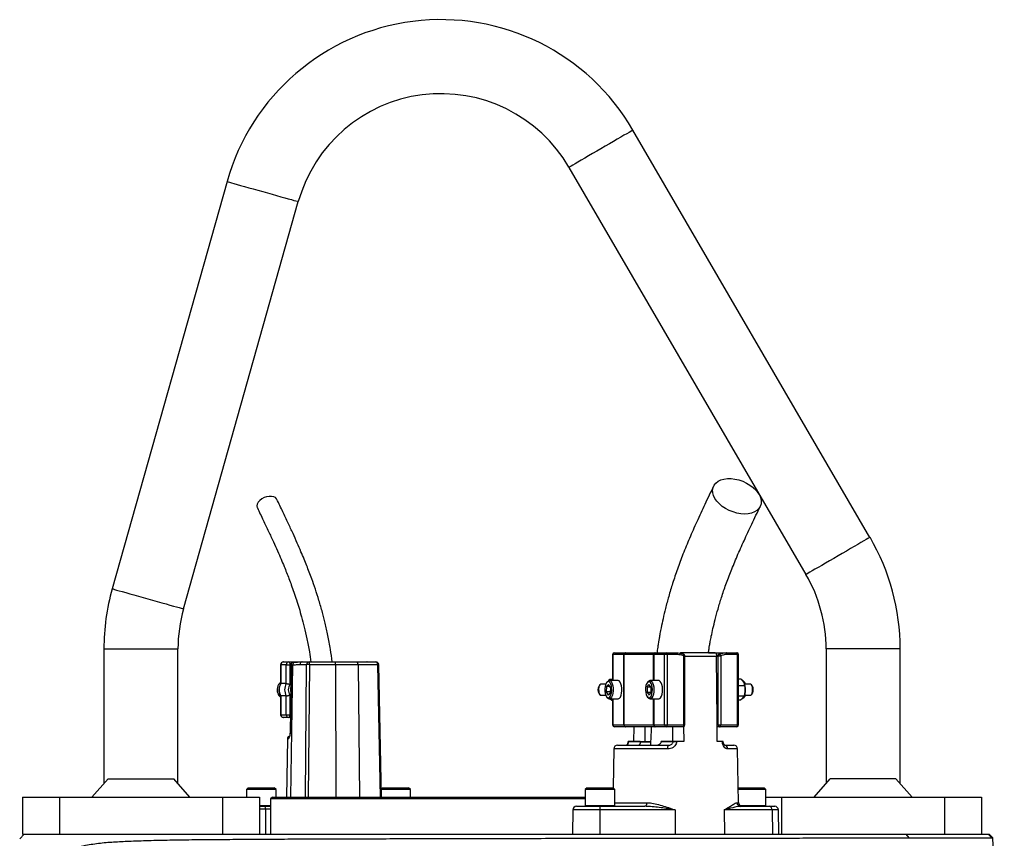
# Model space of a CAD drawing. Header units: millimetres. Extents: x 1152 to 5822, y 850 to 6158.
# Tile 12 of 12: x 4251 to 5315, y 5274 to 6158. Entities that reach past the tile are written whole.
import ezdxf

# ---------------------------------------------------------------- set-up
doc = ezdxf.new("R2010")
doc.units = ezdxf.units.MM
doc.header["$LTSCALE"] = 2

msp = doc.modelspace()

# ---------------------------------------------------------------- linework, layer by layer
at = {"color": 7, "linetype": 'Continuous', "lineweight": 25}
for p, q in [((5169.5, 5599), (4913.5, 6039)), ((4844.4, 5998.8), (5100.4, 5558.8)), ((4475.1, 5983.5), (4351.1, 5543.5)), ((4428.1, 5521.8), (4552.1, 5961.8)), ((4342.1, 5478.4), (4342.1, 5333.1)), ((4422.1, 5333.1), (4422.1, 5478.4)), ((5122.1, 5478.4), (5122.1, 5333.1)), ((5202.1, 5333.1), (5202.1, 5478.4)), ((4891.6, 5472.4), (4891.6, 5444.4)), ((4903.5, 5472.4), (4891.8, 5472.4)), ((4893.6, 5474.4), (4905.3, 5474.4)), ((4903.7, 5472.4), (4903.5, 5472.4)), ((4903.5, 5396.4), (4903.5, 5472.4)), ((4935.6, 5472.4), (4903.7, 5472.4)), ((4903.7, 5472.4), (4903.7, 5396.4)), ((4905.3, 5474.4), (4905.7, 5474.4)), ((4905.7, 5474.4), (4937, 5474.4)), ((4935.9, 5472.4), (4935.6, 5472.4)), ((4947.6, 5472.4), (4935.9, 5472.4)), ((4937, 5474.4), (4937.7, 5474.4)), ((4937.7, 5474.4), (4949.4, 5474.4)), ((4950.3, 5472.4), (4947.6, 5472.4)), ((4947.6, 5396.4), (4947.6, 5472.4)), ((4949.4, 5474.4), (4960.4, 5474.4)), ((4950.3, 5472.4), (4950.3, 5396.4)), ((4961.2, 5472.4), (4950.3, 5472.4)), ((5002.2, 5474.4), (4965.8, 5474.4)), ((4968.4, 5396.4), (4968.4, 5471)), ((4969.6, 5396.4), (4969.6, 5471)), ((4995.2, 5474.4), (5014.6, 5474.4)), ((5005.6, 5471), (5003.9, 5470)), ((5003.9, 5470), (5003.9, 5470.4)), ((5005.6, 5396.4), (5005.6, 5471)), ((5005.6, 5471), (5008.3, 5471)), ((5006.7, 5472.8), (5006.6, 5472.8)), ((5008.3, 5471), (5008.3, 5396.4)), ((5014.6, 5474.4), (5025.6, 5474.4)), ((5026.4, 5472.4), (5015.4, 5472.4)), ((5026.4, 5396.4), (5026.4, 5472.4)), ((5027.6, 5396.4), (5027.6, 5472.4)), ((4532.9, 5461.4), (4532.9, 5440.9)), ((4539.1, 5461.4), (4533.2, 5461.4)), ((4533.2, 5461.4), (4533.2, 5441)), ((4535.9, 5464.4), (4541.8, 5464.4)), ((4539.1, 5461.4), (4543.1, 5461.4)), ((4539.1, 5441), (4539.1, 5461.4)), ((4541.8, 5464.4), (4556.5, 5464.4)), ((4543.1, 5461.4), (4543.1, 5440)), ((4544.4, 5461.9), (4543.2, 5387.4)), ((4545.8, 5460.9), (4544.6, 5460.9)), ((4548.5, 5463.8), (4547.2, 5463.8)), ((4561.1, 5461.4), (4553.7, 5461.4)), ((4556.5, 5464.4), (4563.9, 5464.4)), ((4563.9, 5464.4), (4591.8, 5464.4)), ((4592.3, 5461.4), (4564.3, 5461.4)), ((4591.8, 5464.4), (4614.6, 5464.4)), ((4616.6, 5461.4), (4592.3, 5461.4)), ((4614.6, 5464.4), (4636, 5464.4)), ((4638, 5461.4), (4616.6, 5461.4)), ((4626.4, 5464.4), (4626.2, 5464.4)), ((4642.1, 5318.4), (4639, 5461.4)), ((4887.5, 5444.2), (4888.6, 5445.7)), ((4888.6, 5445.7), (4891.6, 5445.7)), ((5030.4, 5445.8), (5027.6, 5445.8)), ((5030.4, 5445.8), (5033.1, 5442.3)), ((4539.1, 5441), (4533.2, 5441)), ((4877.7, 5439.7), (4876.9, 5438.6)), ((4884.2, 5440.4), (4878.9, 5440.4)), ((4884.9, 5437.7), (4884.7, 5432)), ((4884.9, 5437.7), (4887.1, 5440.1)), ((4888.5, 5437.7), (4884.9, 5437.7)), ((4886, 5443.2), (4885.1, 5442.1)), ((4889.1, 5436.7), (4887.1, 5440.1)), ((4897.3, 5444.4), (4888, 5444.4)), ((4889.1, 5436.7), (4888.9, 5431)), ((4928.7, 5437), (4930.7, 5440.1)), ((4928.7, 5437), (4928.8, 5431.3)), ((4932.9, 5437), (4928.7, 5437)), ((4929.9, 5443.2), (4929.1, 5442.1)), ((4932.9, 5437.4), (4930.7, 5440.1)), ((4941.3, 5444.4), (4931.9, 5444.4)), ((4932.9, 5437.4), (4933, 5431.7)), ((5034.2, 5438.7), (5027.6, 5438.7)), ((5034.1, 5442.1), (5033.2, 5443.2)), ((5033.9, 5440.3), (5033.8, 5440.5)), ((5040.3, 5440.4), (5033.9, 5440.4)), ((5042.3, 5438.6), (5041.5, 5439.7)), ((4532.9, 5427.8), (4532.9, 5407.4)), ((4539.1, 5427.7), (4533.2, 5427.7)), ((4533.2, 5427.7), (4533.2, 5407.4)), ((4539.1, 5407.4), (4539.1, 5427.7)), ((4543.1, 5428.7), (4543.1, 5407.4)), ((4876.9, 5430.1), (4877.7, 5429)), ((4878.9, 5428.4), (4884.2, 5428.4)), ((4884.7, 5432), (4886.6, 5428.6)), ((4888.9, 5432), (4884.7, 5432)), ((4885.1, 5426.6), (4886, 5425.5)), ((4888.9, 5431), (4886.6, 5428.6)), ((4888, 5424.4), (4897.3, 5424.4)), ((4890.4, 5423), (4888.1, 5424.4)), ((4891.6, 5424.4), (4891.6, 5396.4)), ((4928.8, 5431.3), (4930.9, 5428.6)), ((4932.7, 5431.3), (4928.8, 5431.3)), ((4929.1, 5426.6), (4929.9, 5425.5)), ((4933, 5431.7), (4930.9, 5428.6)), ((4931.9, 5424.4), (4941.3, 5424.4)), ((5033.6, 5427.3), (5027.6, 5427.3)), ((5029.1, 5422.9), (5032.1, 5425.1)), ((5033.2, 5425.5), (5034.1, 5426.6)), ((5033.7, 5427.7), (5033.9, 5428.5)), ((5033.9, 5428.4), (5040.3, 5428.4)), ((5041.5, 5429), (5042.3, 5430.1)), ((4890.4, 5423), (4891.6, 5423)), ((5029.1, 5422.9), (5027.6, 5422.9)), ((4533.2, 5407.4), (4539.1, 5407.4)), ((4541.8, 5404.4), (4535.9, 5404.4)), ((4539.1, 5407.4), (4543.1, 5407.4)), ((4543.5, 5404.4), (4541.8, 5404.4)), ((4891.8, 5396.4), (4903.5, 5396.4)), ((4905.3, 5394.4), (4893.6, 5394.4)), ((4903.5, 5396.4), (4903.7, 5396.4)), ((4903.7, 5396.4), (4935.6, 5396.4)), ((4905.7, 5394.4), (4905.3, 5394.4)), ((4937, 5394.4), (4905.7, 5394.4)), ((4914.6, 5378.4), (4914.7, 5394.4)), ((4935.6, 5396.4), (4935.9, 5396.4)), ((4935.9, 5396.4), (4947.6, 5396.4)), ((4937.7, 5394.4), (4937, 5394.4)), ((4949.4, 5394.4), (4937.7, 5394.4)), ((4947.6, 5396.4), (4950.3, 5396.4)), ((4967.6, 5394.4), (4949.4, 5394.4)), ((4950.3, 5396.4), (4968.4, 5396.4)), ((4968.2, 5394.5), (4968.4, 5378.4)), ((5004.6, 5378.4), (5004.5, 5396.4)), ((5004.5, 5396.4), (5005.6, 5396.4)), ((5007.4, 5394.4), (5004.5, 5394.4)), ((5005.6, 5396.4), (5008.3, 5396.4)), ((5025.6, 5394.4), (5007.4, 5394.4)), ((5008.3, 5396.4), (5026.4, 5396.4)), ((4540.4, 5381.4), (4539.3, 5318.4)), ((4892.8, 5370.4), (4892.1, 5328.3)), ((4896.8, 5374.4), (4951.5, 5374.4)), ((4902.5, 5374.6), (4902.5, 5374.4)), ((4904.1, 5374.6), (4904.1, 5374.4)), ((4907.8, 5374.6), (4907.8, 5374.4)), ((4908.2, 5378.4), (4908.2, 5378.3)), ((4908.5, 5378.4), (4908.5, 5378.3)), ((4921.3, 5378.4), (4908.5, 5378.4)), ((4908.5, 5378.3), (4921.3, 5378.3)), ((4912.4, 5374.6), (4912.4, 5374.4)), ((4921.3, 5378.4), (4921.3, 5378.3)), ((4921.3, 5378.4), (4926.8, 5378.4)), ((4932.4, 5377.6), (4921.3, 5377.6)), ((4944.1, 5378.3), (4944.1, 5378.4)), ((4956.9, 5378.4), (4944.1, 5378.4)), ((4944.1, 5378.3), (4956.9, 5378.3)), ((4956.9, 5378.3), (4956.9, 5378.4)), ((4960.6, 5378.4), (4960.6, 5378.3)), ((4968.4, 5378.4), (4960.6, 5378.4)), ((5010.1, 5378.4), (5004.6, 5378.4)), ((5010.1, 5378.3), (5010.1, 5378.4)), ((5010.7, 5378.4), (5010.1, 5378.4)), ((5011, 5378.3), (5011, 5378.4)), ((5012.5, 5374.4), (5022.4, 5374.4)), ((5014.4, 5374.4), (5014.4, 5374.6)), ((5027.4, 5312.3), (5026.4, 5370.4)), ((4346.6, 5338.2), (4329.1, 5318.4)), ((4346.6, 5338.2), (4417.6, 5338.2)), ((4435.1, 5318.4), (4417.6, 5338.2)), ((4498.1, 5328.4), (4496.1, 5326.4)), ((4498.1, 5328.4), (4526.1, 5328.4)), ((4528.1, 5326.4), (4526.1, 5328.4)), ((4643.1, 5328.4), (4641.9, 5327.1)), ((4643.1, 5328.4), (4671.1, 5328.4)), ((4673.1, 5326.4), (4671.1, 5328.4)), ((4864, 5328.4), (4862, 5326.4)), ((4864, 5328.4), (4865.4, 5328.4)), ((4865.4, 5328.4), (4892, 5328.4)), ((4894, 5326.4), (4892, 5328.4)), ((5027.2, 5328.4), (5027.2, 5328.3)), ((5027.2, 5328.4), (5028.5, 5328.4)), ((5028.5, 5328.4), (5055.2, 5328.4)), ((5057.2, 5326.4), (5055.2, 5328.4)), ((5109.1, 5318.4), (5126.6, 5338.2)), ((5197.6, 5338.2), (5126.6, 5338.2)), ((5197.6, 5338.2), (5215.1, 5318.4)), ((4254.1, 5318.4), (4254.1, 5278.4)), ((4254.1, 5318.4), (4294.1, 5318.4)), ((4294.1, 5318.4), (4294.1, 5278.4)), ((4294.1, 5318.4), (4470.1, 5318.4)), ((4470.1, 5318.4), (4470.1, 5278.4)), ((4470.1, 5318.4), (4510.1, 5318.4)), ((4496.1, 5326.4), (4496.1, 5318.4)), ((4528.1, 5326.4), (4496.1, 5326.4)), ((4510.1, 5318.4), (4510.1, 5278.4)), ((4524.1, 5318.4), (4522.1, 5316.4)), ((4524.1, 5318.4), (4862, 5318.4)), ((4528.1, 5318.4), (4528.1, 5326.4)), ((4673.1, 5326.4), (4641.9, 5326.4)), ((4673.1, 5318.4), (4673.1, 5326.4)), ((4862, 5326.4), (4862, 5309.2)), ((4863.5, 5326.4), (4862, 5326.4)), ((4894, 5326.4), (4863.5, 5326.4)), ((4894, 5309.2), (4894, 5326.4)), ((5057.2, 5326.4), (5027.2, 5326.4)), ((5057.2, 5309.2), (5057.2, 5326.4)), ((5057.2, 5318.4), (5074.1, 5318.4)), ((5074.1, 5318.4), (5074.1, 5278.4)), ((5074.1, 5318.4), (5250.1, 5318.4)), ((5250.1, 5318.4), (5250.1, 5278.4)), ((5250.1, 5318.4), (5290.1, 5318.4)), ((5290.1, 5318.4), (5290.1, 5278.4)), ((4510.1, 5308.4), (4516.3, 5308.4)), ((4516.3, 5308.4), (4522.1, 5308.4)), ((4522.1, 5316.4), (4522.1, 5278.4)), ((4862, 5316.4), (4522.1, 5316.4)), ((4852.6, 5308.4), (4877.9, 5308.4)), ((4877.9, 5308.4), (4926.5, 5308.4)), ((5029.7, 5308.4), (5060.7, 5308.4)), ((5060.7, 5308.4), (5066.6, 5308.4)), ((4516.7, 5305.4), (4516.8, 5278.4)), ((4848.6, 5304.4), (4848.2, 5278.4)), ((4959.2, 5304.4), (4877.8, 5304.4)), ((4877.8, 5304.4), (4877.8, 5278.4)), ((4959.2, 5304.4), (4959.2, 5278.4)), ((5012, 5304.4), (5012.3, 5278.4)), ((5063.8, 5304.4), (5012, 5304.4)), ((5063.8, 5304.4), (5064.2, 5278.4)), ((5071, 5278.4), (5070.6, 5304.4)), ((4251.2, 5273.4), (4256.1, 5278.4)), ((4254.1, 5278.4), (4260, 5278.4)), ((4260, 5278.4), (5208.6, 5278.4)), ((5211.9, 5274.3), (5208.6, 5278.4)), ((5208.6, 5278.4), (5297, 5278.4)), ((5301.1, 5274.3), (5297, 5278.4)), ((5297, 5278.4), (5298.1, 5278.4)), ((5302.3, 5274.2), (5298.1, 5278.4)), ((5301.1, 5274.3), (5302.3, 5274.2)), ((5314.6, 4998.4), (5302.3, 5274.2))]:
    msp.add_line(p, q, dxfattribs=at)
at = {"color": 8, "linetype": 'Continuous', "lineweight": 25}
for p, q in [((4342.1, 5478.4), (4382.1, 5478.4)), ((4382.1, 5478.4), (4422.1, 5478.4)), ((5162.1, 5478.4), (5122.1, 5478.4)), ((5202.1, 5478.4), (5162.1, 5478.4)), ((4891.8, 5472.4), (4891.6, 5472.4)), ((4891.8, 5472.4), (4891.8, 5444.4)), ((4935.6, 5444.4), (4935.6, 5472.4)), ((4935.9, 5472.4), (4935.9, 5444.4)), ((4968.4, 5471), (4969.6, 5471)), ((5003.9, 5470.4), (4969.6, 5470.4)), ((5027.6, 5472.4), (5026.4, 5472.4)), ((4532.9, 5461.4), (4533.2, 5461.4)), ((4544.4, 5461.4), (4543.1, 5461.4)), ((4545.8, 5460.9), (4543.5, 5318.4)), ((4559.7, 5318.4), (4561.1, 5461.4)), ((4564.3, 5461.4), (4562.9, 5318.4)), ((4592.3, 5461.4), (4592.7, 5318.4)), ((4616.6, 5461.4), (4618.2, 5318.4)), ((4641, 5318.4), (4638, 5461.4)), ((4891.8, 5424.4), (4891.8, 5396.4)), ((4935.6, 5396.4), (4935.6, 5424.4)), ((4935.9, 5424.4), (4935.9, 5396.4)), ((4532.9, 5407.4), (4533.2, 5407.4)), ((4543.1, 5407.4), (4543.5, 5407.4)), ((4891.6, 5396.4), (4891.8, 5396.4)), ((4968.4, 5396.4), (4969.6, 5396.4)), ((5026.4, 5396.4), (5027.6, 5396.4)), ((4541.4, 5381.4), (4540.4, 5381.4)), ((4951, 5370.4), (4892.8, 5370.4)), ((4921.3, 5378.3), (4932.6, 5378.3)), ((5026.4, 5370.4), (5015.9, 5370.4)), ((4510.1, 5309.2), (4522.1, 5309.2)), ((4862, 5309.2), (4863.5, 5309.2)), ((4863.5, 5309.2), (4894, 5309.2)), ((4894, 5312.3), (4928.4, 5312.3)), ((5025.8, 5312.3), (5027.4, 5312.3)), ((5029, 5309.2), (5057.2, 5309.2)), ((4516.7, 5305.4), (4510.1, 5305.4)), ((4522.1, 5305.4), (4516.7, 5305.4)), ((4877.8, 5304.4), (4848.6, 5304.4)), ((5070.6, 5304.4), (5063.8, 5304.4))]:
    msp.add_line(p, q, dxfattribs=at)
at = {"color": 8, "linetype": 'Continuous', "lineweight": 25, "flags": 128}
for points in [[(4913.5, 6039), (4913.4, 6038.9), (4912.6, 6038.5), (4911.2, 6037.7), (4909.3, 6036.6), (4906.8, 6035.1), (4903.8, 6033.4), (4900.4, 6031.4), (4896.6, 6029.2), (4892.5, 6026.8), (4888.1, 6024.2), (4883.6, 6021.6), (4879, 6018.9)], [(4879, 6018.9), (4874.4, 6016.3), (4869.8, 6013.6), (4865.5, 6011.1), (4861.4, 6008.7), (4857.5, 6006.5), (4854.1, 6004.5), (4851.1, 6002.7), (4848.7, 6001.3), (4846.7, 6000.2), (4845.3, 5999.4), (4844.6, 5998.9), (4844.4, 5998.8)], [(4475.1, 5983.5), (4475.3, 5983.4), (4476.2, 5983.2), (4477.7, 5982.7), (4479.8, 5982.1), (4482.6, 5981.3), (4485.9, 5980.4), (4489.7, 5979.3), (4494, 5978.1), (4498.6, 5976.8), (4503.4, 5975.5), (4508.5, 5974.1), (4513.6, 5972.6)], [(4513.6, 5972.6), (4518.7, 5971.2), (4523.8, 5969.7), (4528.6, 5968.4), (4533.2, 5967.1), (4537.5, 5965.9), (4541.3, 5964.8), (4544.6, 5963.9), (4547.4, 5963.1), (4549.5, 5962.5), (4551.1, 5962.1), (4551.9, 5961.8), (4552.1, 5961.8)], [(5169.5, 5599), (5169.4, 5598.9), (5168.6, 5598.5), (5167.2, 5597.7), (5165.3, 5596.6), (5162.8, 5595.1), (5159.8, 5593.4), (5156.4, 5591.4), (5152.6, 5589.2), (5148.5, 5586.8), (5144.1, 5584.2), (5139.6, 5581.6), (5135, 5578.9)], [(5135, 5578.9), (5130.4, 5576.3), (5125.8, 5573.6), (5121.5, 5571.1), (5117.4, 5568.7), (5113.5, 5566.5), (5110.1, 5564.5), (5107.1, 5562.7), (5104.7, 5561.3), (5102.7, 5560.2), (5101.3, 5559.4), (5100.6, 5558.9), (5100.4, 5558.8)], [(4351.1, 5543.5), (4351.3, 5543.4), (4352.2, 5543.2), (4353.7, 5542.7), (4355.8, 5542.1), (4358.6, 5541.3), (4361.9, 5540.4), (4365.7, 5539.3), (4370, 5538.1), (4374.6, 5536.8), (4379.4, 5535.5), (4384.5, 5534.1), (4389.6, 5532.6)], [(4389.6, 5532.6), (4394.7, 5531.2), (4399.8, 5529.7), (4404.6, 5528.4), (4409.2, 5527.1), (4413.5, 5525.9), (4417.3, 5524.8), (4420.6, 5523.9), (4423.4, 5523.1), (4425.5, 5522.5), (4427.1, 5522.1), (4427.9, 5521.8), (4428.1, 5521.8)], [(4968.4, 5471), (4968.5, 5471.4), (4968.6, 5471.8), (4968.6, 5472.1), (4968.6, 5472.4), (4968.5, 5472.6), (4968.4, 5472.8), (4968.3, 5472.8)], [(4543.2, 5387.4), (4543.2, 5387.4), (4543.4, 5387.4)], [(5011, 5378.3), (5011, 5378.3), (5011, 5378.3), (5010.9, 5378.3), (5010.7, 5378.3), (5010.4, 5378.3), (5010.1, 5378.3)]]:
    msp.add_lwpolyline(points, dxfattribs=at)
at = {"color": 7, "linetype": 'Continuous', "lineweight": 25, "flags": 128}
for points in [[(5034.1, 5624.2), (5030, 5624.5), (5025.8, 5625.2), (5021.6, 5626.4), (5017.5, 5628.1), (5013.6, 5630.1), (5010, 5632.5), (5006.9, 5635.2), (5004.2, 5638.1), (5002.1, 5641.1), (5000.6, 5644.2), (4999.7, 5647.2), (4999.5, 5650.2), (5000, 5653), (5001.2, 5655.5), (5003, 5657.7), (5005.4, 5659.6), (5008.3, 5661), (5011.7, 5662), (5015.5, 5662.5), (5019.5, 5662.5), (5023.7, 5662), (5027.9, 5661), (5032.1, 5659.6), (5036.1, 5657.7), (5039.8, 5655.5), (5043.2, 5653), (5046.1, 5650.2), (5048.5, 5647.2), (5050.4, 5644.2), (5051.5, 5641.1), (5052.1, 5638.1), (5051.9, 5635.2), (5051, 5632.5), (5049.6, 5630.1), (5047.4, 5628.1), (5044.8, 5626.4), (5041.6, 5625.2), (5038, 5624.5), (5034.1, 5624.2)], [(4528.9, 5640), (4528.7, 5640.5), (4527.4, 5641.9), (4525.5, 5642.8), (4523.2, 5643.3), (4520.6, 5643.3), (4517.8, 5642.8), (4515.1, 5641.9), (4512.6, 5640.5), (4510.5, 5638.8), (4508.8, 5636.9), (4507.8, 5634.9), (4507.4, 5632.9), (4507.7, 5631.1), (4507.9, 5630.8)], [(4949.4, 5474.4), (4949.6, 5474.3), (4949.8, 5474.2), (4949.9, 5474), (4950, 5473.8), (4950.1, 5473.5), (4950.2, 5473.1), (4950.3, 5472.7), (4950.3, 5472.4)], [(4960.4, 5474.4), (4960.6, 5474.3), (4960.7, 5474.2), (4960.9, 5474), (4961, 5473.8), (4961.1, 5473.5), (4961.2, 5473.1), (4961.2, 5472.7), (4961.2, 5472.4)], [(4968.3, 5472.8), (4968.2, 5472.8), (4968, 5472.8)], [(5004.5, 5396.4), (5004.4, 5401.6), (5003.9, 5470)], [(5006.7, 5472.8), (5006.8, 5472.8), (5007, 5472.8), (5007.3, 5472.6), (5007.5, 5472.4), (5007.7, 5472.1), (5007.9, 5471.8), (5008.1, 5471.4), (5008.3, 5471)], [(5015.4, 5472.4), (5015.4, 5472.7), (5015.4, 5473.1), (5015.3, 5473.5), (5015.2, 5473.8), (5015.1, 5474), (5014.9, 5474.2), (5014.8, 5474.3), (5014.6, 5474.4)], [(5026.4, 5472.4), (5026.4, 5472.7), (5026.3, 5473.1), (5026.3, 5473.5), (5026.2, 5473.8), (5026, 5474), (5025.9, 5474.2), (5025.7, 5474.3), (5025.6, 5474.4)], [(4541.8, 5464.4), (4542.1, 5464.3), (4542.3, 5464.1), (4542.5, 5463.8), (4542.7, 5463.5), (4542.9, 5463), (4543, 5462.5), (4543.1, 5461.9), (4543.1, 5461.4)], [(4544.6, 5460.9), (4544.5, 5454.9), (4544.1, 5430.9), (4543.4, 5387.4)], [(4616.6, 5461.4), (4616.6, 5462), (4616.4, 5462.5), (4616.3, 5463), (4616, 5463.5), (4615.7, 5463.9), (4615.4, 5464.1), (4615, 5464.3), (4614.6, 5464.4)], [(4638, 5461.4), (4637.9, 5462), (4637.8, 5462.5), (4637.6, 5463), (4637.4, 5463.5), (4637.1, 5463.9), (4636.7, 5464.1), (4636.4, 5464.3), (4636, 5464.4)], [(4878.9, 5440.4), (4878.7, 5440.3), (4877.9, 5439.8), (4877.2, 5438.7), (4876.6, 5437), (4876.4, 5435), (4876.5, 5432.9), (4876.8, 5431), (4877.4, 5429.5), (4878.2, 5428.6), (4878.9, 5428.4)], [(4890.6, 5433.5), (4890.5, 5436), (4890.2, 5438.3), (4889.6, 5440.4), (4888.8, 5441.9), (4887.8, 5442.9), (4886.7, 5443.1), (4885.7, 5442.7), (4884.7, 5441.6), (4884, 5439.8), (4883.4, 5437.7), (4883.2, 5435.3), (4883.2, 5432.7), (4883.6, 5430.4), (4884.2, 5428.3), (4885, 5426.8), (4886, 5425.8), (4887, 5425.6), (4888.1, 5426), (4889, 5427.2), (4889.8, 5428.9), (4890.3, 5431), (4890.6, 5433.5)], [(4886, 5443.2), (4887, 5444.1), (4888.1, 5444.3), (4889.2, 5443.9), (4890.3, 5442.7), (4891.1, 5440.9), (4891.8, 5438.7), (4892.1, 5436.1), (4892.2, 5433.3)], [(4901.5, 5433.3), (4901.5, 5436.1), (4901.1, 5438.7), (4900.5, 5440.9), (4899.6, 5442.7), (4898.6, 5443.9), (4897.4, 5444.3), (4897.3, 5444.4)], [(4934.5, 5434.7), (4934.4, 5437.2), (4933.9, 5439.4), (4933.2, 5441.2), (4932.2, 5442.5), (4931.2, 5443.1), (4930.2, 5443), (4929.2, 5442.2), (4928.3, 5440.8), (4927.6, 5438.8), (4927.2, 5436.5), (4927.1, 5434), (4927.3, 5431.5), (4927.8, 5429.3), (4928.5, 5427.5), (4929.4, 5426.2), (4930.4, 5425.6), (4931.5, 5425.7), (4932.5, 5426.5), (4933.4, 5427.9), (4934, 5429.9), (4934.4, 5432.2), (4934.5, 5434.7)], [(4929.9, 5443.2), (4930.3, 5443.6), (4931.5, 5444.3), (4932.6, 5444.2), (4933.7, 5443.4), (4934.7, 5441.9), (4935.4, 5439.9), (4935.9, 5437.4), (4936.1, 5434.8)], [(4936.1, 5434.8), (4936, 5432), (4935.6, 5429.5), (4934.9, 5427.3), (4934, 5425.7), (4932.9, 5424.7), (4931.8, 5424.4), (4930.7, 5424.8), (4929.9, 5425.5)], [(4945.5, 5434.8), (4945.3, 5437.4), (4944.8, 5439.9), (4944, 5441.9), (4943, 5443.4), (4941.9, 5444.2), (4941.3, 5444.4)], [(4941.3, 5424.4), (4942.3, 5424.7), (4943.3, 5425.7), (4944.3, 5427.3), (4944.9, 5429.5), (4945.4, 5432), (4945.5, 5434.8)], [(5042.8, 5434.6), (5042.6, 5436.6), (5042.2, 5438.4), (5041.5, 5439.7), (5040.6, 5440.3), (5040.3, 5440.4)], [(5040.3, 5428.4), (5040.8, 5428.5), (5041.6, 5429.3), (5042.3, 5430.7), (5042.7, 5432.5), (5042.8, 5434.6)], [(4892.2, 5433.3), (4891.9, 5430.7), (4891.3, 5428.3), (4890.5, 5426.4), (4889.5, 5425.1), (4888.4, 5424.4), (4887.2, 5424.5), (4886.2, 5425.3), (4886, 5425.5)], [(4897.3, 5424.4), (4897.7, 5424.4), (4898.9, 5425.1), (4899.9, 5426.4), (4900.7, 5428.3), (4901.2, 5430.7), (4901.5, 5433.3)], [(5033.2, 5425.5), (5032.3, 5424.7), (5031.2, 5424.4)], [(4541.8, 5404.4), (4542.1, 5404.4), (4542.3, 5404.6), (4542.5, 5404.9), (4542.7, 5405.2), (4542.9, 5405.7), (4543, 5406.2), (4543.1, 5406.8), (4543.1, 5407.4)], [(4926.8, 5378.4), (4926.7, 5387.9), (4926.7, 5394.4)], [(4950.3, 5396.4), (4950.3, 5396), (4950.2, 5395.6), (4950.1, 5395.2), (4950, 5394.9), (4949.9, 5394.7), (4949.8, 5394.5), (4949.6, 5394.4), (4949.4, 5394.4)], [(4956.3, 5394.4), (4956.2, 5387.9), (4956.2, 5378.4)], [(4967.6, 5394.4), (4967.7, 5394.4), (4967.9, 5394.5), (4968, 5394.7), (4968.2, 5394.9), (4968.3, 5395.2), (4968.3, 5395.6), (4968.4, 5396), (4968.4, 5396.4)], [(5007.4, 5394.4), (5007.6, 5394.4), (5007.8, 5394.5), (5007.9, 5394.7), (5008, 5394.9), (5008.1, 5395.2), (5008.2, 5395.6), (5008.3, 5396), (5008.3, 5396.4)], [(5025.6, 5394.4), (5025.7, 5394.4), (5025.9, 5394.5), (5026, 5394.7), (5026.2, 5394.9), (5026.3, 5395.2), (5026.3, 5395.6), (5026.4, 5396), (5026.4, 5396.4)], [(4928.4, 5312.3), (4928.3, 5311.5), (4928.2, 5310.8), (4928, 5310.1), (4927.8, 5309.5), (4927.5, 5309), (4927.2, 5308.7), (4926.9, 5308.4), (4926.5, 5308.4)]]:
    msp.add_lwpolyline(points, dxfattribs=at)
at = {"color": 7, "linetype": 'Continuous', "lineweight": 25}
for centre, radius, start, end in [((4706.1, 5918.4), 240, 30.1916, 164.2612), ((4706.1, 5918.4), 160, 30.1916, 164.2612), ((4962.1, 5478.4), 240, 0, 30.1916), ((4962.1, 5478.4), 160, 0, 30.1916), ((4582.1, 5478.4), 240, 164.2612, 180), ((4582.1, 5478.4), 160, 164.2612, 180), ((4893.6, 5472.4), 2, 90, 180), ((4893.7, 5472.4), 1.91, 92.9572, 182.673), ((4905.4, 5472.4), 1.91, 92.9572, 182.6732), ((4905.7, 5472.4), 1.99, 90.2325, 180.2239), ((4937.4, 5472.6), 1.8, 100.0877, 187.3779), ((4937.8, 5472.4), 1.91, 92.9572, 182.6728), ((4949.5, 5472.4), 1.91, 92.9572, 182.6732), ((4967.6, 5471), 2, 0, 67.9451), ((5007.4, 5471), 2, 112.0549, 115.6655), ((5025.6, 5472.4), 2, 0, 90), ((4535.9, 5461.4), 3, 90, 180), ((4536.1, 5461.5), 2.87, 92.955, 182.6728), ((4542, 5461.5), 2.87, 92.955, 182.6728), ((4556.6, 5461.5), 2.86, 92.8916, 181.743), ((4564, 5461.5), 2.86, 92.8918, 181.7428), ((4562.7, 5369.6), 91.9, 89.0052, 90.9948), ((4559.3, 5462.1), 5.07, 351.9585, 26.2052), ((4587.3, 5462.1), 5.07, 351.9575, 26.2056), ((4636, 5461.4), 3, 1.2249, 90), ((4539.8, 5434.3), 10.6, 130.2039, 201.1225), ((4544.4, 5434.4), 13, 149.3569, 210.6431), ((4550.3, 5434.4), 13, 149.3569, 210.6431), ((4551, 5434.4), 9.71, 144.3499, 215.6501), ((4552.9, 5434.4), 9.34, 166.1828, 193.215), ((4883.7, 5434.4), 8.02, 148.2236, 211.7764), ((5031, 5441.6), 2.77, 35.269, 84.0392), ((5031.4, 5439.5), 3.79, 12.3726, 71.465), ((5013.7, 5434.4), 21, 356.1049, 16.071), ((5036.6, 5434.9), 6.85, 357.1793, 32.6664), ((5036.1, 5434), 7.32, 328.2343, 4.3734), ((4539.1, 5433.9), 9.79, 200.0379, 231.0924), ((5031.1, 5429.4), 4.04, 290.3688, 345.6383), ((5015.4, 5434), 19.3, 343.4804, 357.1718), ((4535.9, 5407.4), 3, 180, 270), ((4536.1, 5407.2), 2.87, 177.3272, 267.045), ((4542, 5407.2), 2.87, 177.3272, 267.045), ((4893.6, 5396.4), 2, 180, 270), ((4893.7, 5396.3), 1.91, 177.327, 267.0428), ((4905.4, 5396.3), 1.91, 177.3268, 267.0428), ((4905.7, 5396.3), 1.99, 179.7761, 269.7675), ((4937.4, 5396.1), 1.8, 172.6221, 259.9123), ((4937.8, 5396.3), 1.91, 177.3272, 267.0428), ((4949.5, 5396.3), 1.91, 177.3268, 267.0428), ((4967.6, 5396.4), 2, 270, 0), ((5007.5, 5396.3), 1.91, 177.3272, 267.0428), ((5025.6, 5396.4), 2, 270, 0), ((4543.4, 5381.4), 3, 103.3667, 179), ((4896.8, 5370.4), 4, 90, 179), ((4958.9, 5371.4), 8.01, 158.1856, 186.8407), ((4958.7, 5255.5), 122.8, 89.1411, 90.8589), ((5012.2, 5370.7), 3.71, 356.4171, 84.809), ((5022.4, 5370.4), 4, 1, 90), ((4511.7, 5306.1), 5.07, 351.9572, 26.208), ((4852.6, 5304.4), 4, 90, 179), ((4862.8, 5309.2), 0.8, 180, 270), ((5029.2, 5305.4), 151.4, 178.8804, 180.3678), ((4893.2, 5309.2), 0.8, 270, 0), ((5029.8, 5312.3), 3.95, 180.2956, 269.3121), ((5031.4, 5312.4), 4, 181, 270), ((5056.4, 5309.2), 0.8, 270, 360), ((5060.2, 5304.8), 3.61, 354.381, 81.7943), ((5066.6, 5304.4), 4, 1, 90)]:
    msp.add_arc(centre, radius, start, end, dxfattribs=at)
at = {"color": 8, "linetype": 'Continuous', "lineweight": 25}
for centre, radius, start, end in [((5007.4, 5471.2), 1.78, 117.4793, 187.1228), ((4548.7, 5461), 2.88, 93.253, 181.3754), ((4638.9, 5428.7), 32.7, 89.7566, 91.5658), ((4544.5, 5381.4), 3.03, 131.2152, 179.1775), ((4908.7, 5389.7), 11.4, 267.1618, 269.043)]:
    msp.add_arc(centre, radius, start, end, dxfattribs=at)
at = {"color": 7, "linetype": 'Continuous', "lineweight": 25}
for points, knots in [([(5000.6, 5654.4), (4997.4, 5647.8), (4991.3, 5635), (4982.6, 5616.3), (4974.7, 5598.4), (4967.7, 5581.4), (4961.6, 5565.2), (4956.5, 5549.9), (4952.2, 5535.7), (4948.8, 5522.9), (4946.1, 5511.6), (4944.1, 5502.5), (4942.8, 5495.5), (4941.9, 5490.5), (4941.2, 5486.1), (4940.4, 5481.2), (4939.8, 5477.2), (4939.5, 5474.7), (4939.5, 5474.4)], [0, 0, 0, 0, 0.1275765, 0.2462288, 0.3562447, 0.4576578, 0.5502479, 0.6339024, 0.7085468, 0.7738269, 0.8294048, 0.875163, 0.9046903, 0.927937, 0.945193, 0.9661218, 0.9955001, 1, 1, 1, 1]), ([(4588.8, 5464.4), (4588.2, 5468.9), (4586.8, 5478.7), (4584.2, 5492.7), (4581.2, 5505.9), (4578, 5518.5), (4574.5, 5530.8), (4570.6, 5542.9), (4567.1, 5553), (4563.9, 5561.4), (4561.2, 5568.5), (4558.3, 5575.8), (4554.8, 5584), (4550.8, 5593.2), (4546.2, 5603.5), (4541, 5614.7), (4535.2, 5627), (4531.1, 5635.5), (4528.9, 5640)], [0, 0, 0, 0, 0.063376, 0.135314, 0.200813, 0.259779, 0.329188, 0.395114, 0.458934, 0.50068, 0.541524, 0.583839, 0.634009, 0.692332, 0.757504, 0.830492, 0.911313, 1, 1, 1, 1]), ([(4507.9, 5630.8), (4510, 5626.4), (4514.1, 5617.9), (4519.8, 5605.8), (4525, 5594.7), (4529.5, 5584.7), (4533.4, 5575.8), (4536.6, 5568), (4539.4, 5561), (4542, 5554.4), (4544.7, 5547.3), (4547.4, 5539.7), (4550.2, 5531.3), (4553, 5522.4), (4555.7, 5512.7), (4558.6, 5501.7), (4561.4, 5489.1), (4563.9, 5476.6), (4565.1, 5468), (4565.6, 5464.3)], [0, 0, 0, 0, 0.091964, 0.175683, 0.25113, 0.318316, 0.37727, 0.427179, 0.469406, 0.509883, 0.551218, 0.599233, 0.648373, 0.698666, 0.751277, 0.810157, 0.875585, 0.947552, 1, 1, 1, 1]), ([(4995, 5474.4), (4995.2, 5475.8), (4995.6, 5478.4), (4996.3, 5482.4), (4997.1, 5486.9), (4998.3, 5493), (5000, 5501), (5002.4, 5510.9), (5005.5, 5522.2), (5009.3, 5534.8), (5014, 5548.6), (5019.7, 5563.4), (5026.2, 5579.2), (5033.7, 5596), (5042.1, 5613.8), (5047.9, 5626), (5051, 5632.4)], [0, 0, 0, 0, 0.021947, 0.039292, 0.061997, 0.091491, 0.135883, 0.190174, 0.254489, 0.328961, 0.413776, 0.509231, 0.615563, 0.73284, 0.861054, 1, 1, 1, 1]), ([(4960.4, 5474.4), (4961.6, 5474.3), (4964.2, 5474.2), (4966.7, 5473.3), (4968, 5472.8)], [0, 0, 0, 0, 0.458117, 1, 1, 1, 1]), ([(4968.4, 5471), (4968.3, 5471), (4966, 5471.9), (4963.6, 5472.1), (4961.2, 5472.4)], [0, 0, 0, 0, 0.044, 1, 1, 1, 1]), ([(4965.8, 5474.4), (4965.6, 5474.3), (4965.2, 5474.3), (4964.8, 5474), (4964.5, 5473.9)], [0, 0, 0, 0, 0.479095, 1, 1, 1, 1]), ([(4967.2, 5473.1), (4967.2, 5473.1), (4967, 5473.5), (4966.7, 5474), (4966.2, 5474.3), (4965.9, 5474.3), (4965.8, 5474.4)], [0, 0, 0, 0, 0.026269, 0.405932, 0.804354, 1, 1, 1, 1]), ([(5002.1, 5474.4), (5002.2, 5474.3), (5002.5, 5474.3), (5003.1, 5473.8), (5003.5, 5472.9), (5003.8, 5471.7), (5003.9, 5470.8), (5003.9, 5470.4)], [0, 0, 0, 0, 0.1410673, 0.3741335, 0.6010908, 0.8168551, 1, 1, 1, 1]), ([(5003.8, 5471.2), (5004.6, 5471.6), (5005.5, 5472.2), (5006.5, 5472.7), (5006.7, 5472.8)], [0, 0, 0, 0, 0.783307, 1, 1, 1, 1]), ([(5006.7, 5472.8), (5006.8, 5472.8), (5008.1, 5473.4), (5010.7, 5474.1), (5013.3, 5474.3), (5014.6, 5474.4)], [0, 0, 0, 0, 0.043859, 0.514835, 1, 1, 1, 1]), ([(5015.4, 5472.4), (5014.2, 5472.3), (5011.8, 5472.2), (5009.5, 5471.4), (5008.3, 5471)], [0, 0, 0, 0, 0.492258, 1, 1, 1, 1]), ([(4544.7, 5463), (4544.6, 5462.9), (4544.3, 5462.4), (4544.3, 5461.6), (4544.5, 5461.1), (4544.5, 5460.9), (4544.6, 5460.9)], [0, 0, 0, 0, 0.266494, 0.785894, 0.995141, 1, 1, 1, 1]), ([(4547.6, 5463.8), (4547.4, 5463.8), (4546.8, 5463.9), (4545.8, 5463.7), (4545.1, 5463.3), (4544.7, 5463)], [0, 0, 0, 0, 0.193184, 0.595363, 1, 1, 1, 1]), ([(4553.7, 5461.4), (4552.4, 5461.3), (4549.8, 5461.1), (4547.1, 5461), (4545.8, 5460.9)], [0, 0, 0, 0, 0.500035, 1, 1, 1, 1]), ([(4556.3, 5464.3), (4556.1, 5464.3), (4554.9, 5464.4), (4552.6, 5464.1), (4550.2, 5463.8), (4548.8, 5463.9), (4548.5, 5463.9)], [0, 0, 0, 0, 0.06994, 0.391707, 0.861946, 1, 1, 1, 1]), ([(4532.9, 5440.9), (4532.9, 5440.8), (4532.3, 5439.9), (4531.6, 5438), (4531, 5435.3), (4531.1, 5432.5), (4531.8, 5429.9), (4532.6, 5428.5), (4532.9, 5427.8)], [0, 0, 0, 0, 0.0354, 0.232951, 0.431526, 0.63111, 0.831398, 1, 1, 1, 1]), ([(4532.9, 5440.9), (4532.9, 5440.9), (4532.9, 5441), (4533.1, 5441), (4533.2, 5441)], [0, 0, 0, 0, 0.125218, 1, 1, 1, 1]), ([(4539.1, 5441), (4539.3, 5441), (4539.6, 5441), (4540.4, 5440.8), (4541.4, 5440.6), (4542.3, 5440.3), (4542.9, 5440.1), (4543.1, 5440), (4543.1, 5440)], [0, 0, 0, 0, 0.20226, 0.404409, 0.60996, 0.823838, 0.995948, 1, 1, 1, 1]), ([(5033.1, 5442.3), (5033.2, 5442.2), (5033.8, 5441), (5034, 5439.8), (5034.2, 5438.7)], [0, 0, 0, 0, 0.070202, 1, 1, 1, 1]), ([(5034.2, 5438.7), (5034.5, 5437.3), (5034.8, 5435.4), (5034.7, 5433.5), (5034.7, 5433)], [0, 0, 0, 0, 0.755653, 1, 1, 1, 1]), ([(4532.9, 5427.8), (4532.9, 5427.8), (4532.9, 5427.7), (4533.1, 5427.7), (4533.2, 5427.7)], [0, 0, 0, 0, 0.1263801, 1, 1, 1, 1]), ([(4539.1, 5427.7), (4539.3, 5427.7), (4539.6, 5427.8), (4540.4, 5427.9), (4541.4, 5428.1), (4542.3, 5428.4), (4542.9, 5428.6), (4543.1, 5428.7), (4543.1, 5428.7)], [0, 0, 0, 0, 0.20226, 0.404409, 0.60996, 0.823838, 0.995948, 1, 1, 1, 1]), ([(5032.1, 5425.1), (5032.2, 5425.1), (5032.9, 5425.9), (5033.3, 5426.6), (5033.6, 5427.3)], [0, 0, 0, 0, 0.070196, 1, 1, 1, 1]), ([(5034.7, 5433), (5034.5, 5431.5), (5034.3, 5429.6), (5033.7, 5427.7), (5033.6, 5427.3)], [0, 0, 0, 0, 0.773119, 1, 1, 1, 1]), ([(4933.3, 5394.4), (4933.2, 5392.5), (4932.9, 5385.8), (4932.7, 5379.1), (4932.5, 5374.4)], [0, 0, 0, 0, 0.28188, 1, 1, 1, 1]), ([(4541.4, 5381.4), (4541.5, 5381.4), (4541.8, 5381.5), (4542.3, 5382.2), (4542.9, 5383.6), (4543.3, 5385.4), (4543.4, 5386.7), (4543.4, 5387.4)], [0, 0, 0, 0, 0.156436, 0.373178, 0.586062, 0.794618, 1, 1, 1, 1]), ([(4543.2, 5387.4), (4543.2, 5387.4), (4543.2, 5386.9), (4543.1, 5385.8), (4542.9, 5384.6), (4542.6, 5383.8), (4542.5, 5383.5), (4542.5, 5383.5), (4542.5, 5383.5)], [0, 0, 0, 0, 0.000669, 0.269112, 0.541195, 0.764673, 0.932214, 1, 1, 1, 1]), ([(4908.1, 5378.3), (4908.2, 5378.2), (4908.2, 5377.6), (4908, 5376.6), (4907.5, 5375.5), (4907, 5374.7), (4906.6, 5374.3), (4906.6, 5374.4), (4906.6, 5374.4)], [0, 0, 0, 0, 0.048399, 0.219925, 0.396507, 0.590608, 0.807438, 1, 1, 1, 1]), ([(4908.5, 5378.3), (4908.5, 5378.2), (4908.5, 5377.6), (4908.4, 5377.1), (4908.2, 5376.3), (4908.1, 5375.8), (4907.7, 5375.1), (4907.2, 5374.5), (4906.9, 5374.4), (4906.7, 5374.4)], [0, 0, 0, 0, 0.049508, 0.202323, 0.223831, 0.401938, 0.436554, 0.706726, 1, 1, 1, 1]), ([(4908.2, 5378.4), (4908.2, 5378.4), (4908.2, 5378.4), (4908.5, 5378.4), (4908.5, 5378.4)], [0, 0, 0, 0, 0.686005, 1, 1, 1, 1]), ([(4921.3, 5377.6), (4921.3, 5377.5), (4921.3, 5377.1), (4921.1, 5376.2), (4920.8, 5375.3), (4920.3, 5374.5), (4920.1, 5374.4), (4920, 5374.4)], [0, 0, 0, 0, 0.046051, 0.178726, 0.36969, 0.657904, 1, 1, 1, 1]), ([(4921.3, 5378.3), (4921.3, 5378.1), (4921.3, 5377.9), (4921.3, 5377.7), (4921.3, 5377.6)], [0, 0, 0, 0, 0.797283, 1, 1, 1, 1]), ([(4938.2, 5374.4), (4939.3, 5374.4), (4940.9, 5374.6), (4942.7, 5375.7), (4943.6, 5376.6), (4943.9, 5377.4), (4944, 5377.6)], [0, 0, 0, 0, 0.499943, 0.696625, 0.895094, 1, 1, 1, 1]), ([(4944, 5377.6), (4944, 5377.7), (4944, 5377.9), (4944.1, 5378.1), (4944.1, 5378.3)], [0, 0, 0, 0, 0.202725, 1, 1, 1, 1]), ([(4960.6, 5378.3), (4960.5, 5377.5), (4960.3, 5375.8), (4958.8, 5373.6), (4956.8, 5371.8), (4954, 5370.6), (4952, 5370.5), (4951, 5370.4)], [0, 0, 0, 0, 0.181757, 0.36587, 0.558185, 0.769184, 1, 1, 1, 1]), ([(4951.5, 5374.4), (4952.1, 5374.4), (4953.2, 5374.5), (4954.7, 5375), (4955.9, 5375.9), (4956.6, 5376.9), (4956.9, 5377.8), (4956.9, 5378.2), (4956.9, 5378.3)], [0, 0, 0, 0, 0.25717, 0.478804, 0.66761, 0.837588, 0.969713, 1, 1, 1, 1]), ([(4956.9, 5378.4), (4957.1, 5378.4), (4957.6, 5378.4), (4958.7, 5378.4), (4959.7, 5378.4), (4960.4, 5378.4), (4960.6, 5378.4)], [0, 0, 0, 0, 0.2935578, 0.5871158, 0.8806535, 1, 1, 1, 1]), ([(5010.1, 5378.4), (5010.3, 5378.4), (5010.8, 5378.4), (5011.1, 5378.4), (5011, 5378.4), (5011, 5378.4)], [0, 0, 0, 0, 0.473704, 0.947416, 1, 1, 1, 1]), ([(5015.9, 5370.4), (5015.2, 5370.5), (5013.9, 5370.7), (5012, 5372.4), (5010.6, 5374.8), (5010.1, 5376.9), (5010.1, 5378), (5010.1, 5378.3)], [0, 0, 0, 0, 0.264352, 0.526603, 0.750393, 0.944219, 1, 1, 1, 1]), ([(5012.7, 5374.3), (5012.7, 5374.3), (5012.7, 5374.3), (5012.5, 5374.4), (5012, 5374.9), (5011.5, 5375.9), (5011.1, 5377), (5011.1, 5377.9), (5011.1, 5378.3)], [0, 0, 0, 0, 0.0217279, 0.256085, 0.4836513, 0.6751989, 0.84317, 1, 1, 1, 1]), ([(4959.2, 5304.4), (4959.1, 5304.4), (4954, 5305.3), (4946.4, 5306.6), (4936.3, 5307.8), (4930.5, 5308.3), (4927.3, 5308.3), (4926.5, 5308.4)], [0, 0, 0, 0, 0.002286, 0.467146, 0.696954, 0.928045, 1, 1, 1, 1]), ([(4928.4, 5312.3), (4929.1, 5312.3), (4932.1, 5312.2), (4937.6, 5311.3), (4944.7, 5309.3), (4951.9, 5307), (4956.7, 5305.3), (4959.1, 5304.4), (4959.2, 5304.4)], [0, 0, 0, 0, 0.073771, 0.304752, 0.53626, 0.766982, 0.997774, 1, 1, 1, 1]), ([(5012, 5304.4), (5012, 5304.4), (5012.5, 5304.7), (5014.6, 5305.9), (5018.1, 5308.1), (5021.6, 5310.3), (5024.2, 5311.9), (5025.3, 5312.2), (5025.8, 5312.3)], [0, 0, 0, 0, 0.002226, 0.076482, 0.335853, 0.595039, 0.797769, 1, 1, 1, 1]), ([(5029.7, 5308.4), (5028.7, 5308.3), (5026.8, 5308.2), (5021.8, 5307.1), (5016.8, 5305.7), (5012.7, 5304.6), (5012, 5304.4), (5012, 5304.4)], [0, 0, 0, 0, 0.199841, 0.401095, 0.899213, 0.997714, 1, 1, 1, 1]), ([(4309.7, 5262.9), (4311.8, 5263.6), (4316.2, 5265.1), (4325.6, 5267), (4338.3, 5268.9), (4354.6, 5270.1), (4372.6, 5270.9), (4393.1, 5271.6), (4415.9, 5272.1), (4439.9, 5272.4), (4465, 5272.6), (4491.4, 5272.8), (4519, 5273), (4547.8, 5273.1), (4577.6, 5273.2), (4608, 5273.3), (4639, 5273.4), (4671.7, 5273.5), (4706.1, 5273.5), (4742.1, 5273.6), (4778.3, 5273.7), (4814.5, 5273.8), (4850.4, 5273.8), (4885.8, 5273.9), (4920.8, 5273.9), (4955.1, 5274), (4988.6, 5274), (5021.1, 5274), (5052.5, 5274.1), (5082.6, 5274.1), (5111.5, 5274.2), (5138.8, 5274.2), (5164.8, 5274.2), (5189.5, 5274.2), (5204.4, 5274.3), (5211.9, 5274.3)], [0, 0, 0, 0, 0.009249, 0.018511, 0.04311, 0.067725, 0.092331, 0.122106, 0.15195, 0.181809, 0.211636, 0.241397, 0.27175, 0.302214, 0.332735, 0.363254, 0.393716, 0.424067, 0.457887, 0.491824, 0.525801, 0.559738, 0.593557, 0.627122, 0.660803, 0.694522, 0.728202, 0.761768, 0.795279, 0.828904, 0.862569, 0.896194, 0.929705, 0.964853, 1, 1, 1, 1]), ([(5211.9, 5274.3), (5217, 5274.3), (5227.1, 5274.3), (5240.7, 5274.3), (5253.3, 5274.3), (5264.5, 5274.3), (5274.4, 5274.3), (5282.8, 5274.3), (5289.6, 5274.3), (5295, 5274.3), (5298.9, 5274.3), (5300.4, 5274.3), (5301.1, 5274.3)], [0, 0, 0, 0, 0.099062, 0.198201, 0.297264, 0.399204, 0.501226, 0.603166, 0.701766, 0.800366, 0.900181, 1, 1, 1, 1])]:
    msp.add_open_spline(points, degree=3, knots=knots, dxfattribs=at)

doc.saveas('drawing.dxf')
